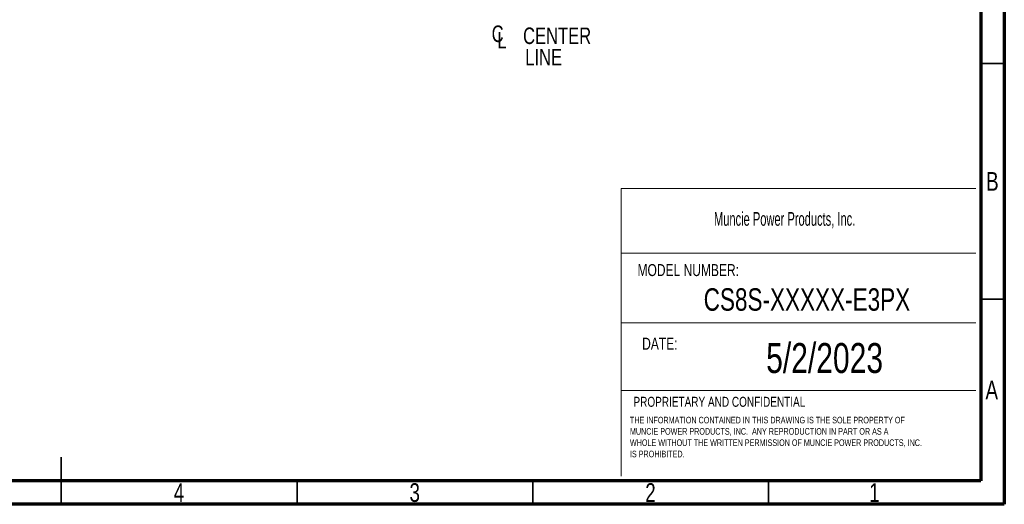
# Model space of a CAD drawing. Header units: inches. Extents: x 0.6 to 16.3, y 0.2 to 11.5.
# Tile 11 of 21: x 8.1 to 16.3, y 0.2 to 4.2. Entities that reach past the tile are written whole.
import ezdxf

# ---------------------------------------------------------------- set-up
doc = ezdxf.new("R2010")
doc.units = ezdxf.units.IN
doc.header["$MEASUREMENT"] = 0
doc.styles.add('SLDTEXTSTYLE0', font='TXT', dxfattribs={"width": 0.75})
doc.styles.add('SLDTEXTSTYLE1', font='TXT', dxfattribs={"width": 0.605})

# ---------------------------------------------------------------- blocks, each defined once
blk = doc.blocks.new('SW_NOTE_0')
at = {"color": 0, "linetype": 'Continuous', "lineweight": 0, "char_height": 0.055, "attachment_point": 1, "style": 'SLDTEXTSTYLE0'}
for s, insert in [('THE INFORMATION CONTAINED IN THIS DRAWING IS THE SOLE PROPERTY OF', (0, 0.0709)), ('MUNCIE POWER PRODUCTS, INC.  ANY REPRODUCTION IN PART OR AS A', (0, -0.0235)), ('WHOLE WITHOUT THE WRITTEN PERMISSION OF MUNCIE POWER PRODUCTS, INC.', (0, -0.1178)), ('IS PROHIBITED.', (0, -0.2122))]:
    blk.add_mtext(s, dxfattribs=dict(at, insert=insert))
blk = doc.blocks.new('SW_SYMBOL_MOD_CL')
at = {"color": 0, "linetype": 'Continuous', "lineweight": 0, "char_height": 30.8, "attachment_point": 5, "style": 'SLDTEXTSTYLE0'}
for s, insert in [('C', (15.7, 23.6)), ('L', (23.6, 11.8))]:
    blk.add_mtext(s, dxfattribs=dict(at, insert=insert))
blk = doc.blocks.new('SW_NOTE_0_1')
at = {"color": 0, "linetype": 'Continuous', "lineweight": 0, "xscale": 0.004470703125, "yscale": 0.004470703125, "zscale": 0.004470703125}
blk.add_blockref('SW_SYMBOL_MOD_CL', (0, 0.0191), dxfattribs=at)
at = {"color": 0, "linetype": 'Continuous', "lineweight": 0, "char_height": 0.1378, "attachment_point": 2, "style": 'SLDTEXTSTYLE0'}
for s, insert in [('CENTER', (0.5667, 0.1776)), ('LINE', (0.4541, -0.0005))]:
    blk.add_mtext(s, dxfattribs=dict(at, insert=insert))

msp = doc.modelspace()

# ---------------------------------------------------------------- linework, layer by layer
at = {"color": 7, "linetype": 'Continuous', "lineweight": 70}
for p, q in [((16.3386, 11.4961), (16.3386, 0.1969)), ((16.1417, 11.2992), (16.1417, 0.3937)), ((16.1417, 0.3937), (0.7874, 0.3937)), ((16.3386, 0.1969), (0.5906, 0.1969))]:
    msp.add_line(p, q, dxfattribs=at)
at = {"color": 7, "linetype": 'Continuous', "lineweight": 35}
for p, q in [((16.1417, 3.878), (16.3386, 3.878)), ((16.1417, 1.9094), (16.3386, 1.9094)), ((8.4646, 0.1969), (8.4646, 0.5906)), ((8.4646, 0.3937), (8.4646, 0.1969)), ((10.4331, 0.3937), (10.4331, 0.1969)), ((12.4016, 0.3937), (12.4016, 0.1969)), ((14.3701, 0.3937), (14.3701, 0.1969))]:
    msp.add_line(p, q, dxfattribs=at)
at = {"color": 7, "linetype": 'Continuous', "lineweight": 18}
for p, q in [((13.1398, 2.8348), (13.1398, 0.4313)), ((13.1398, 2.8348), (16.1, 2.8348)), ((13.1398, 2.295), (16.1, 2.295)), ((13.1398, 1.7133), (16.1, 1.7133)), ((13.1398, 1.1477), (16.1, 1.1477))]:
    msp.add_line(p, q, dxfattribs=at)

# ---------------------------------------------------------------- block references
at = {"color": 7, "linetype": 'Continuous', "lineweight": 0}
for name, p in [('SW_NOTE_0_1', (12.038, 4.0003)), ('SW_NOTE_0', (13.2127, 0.8567))]:
    msp.add_blockref(name, p, dxfattribs=at)

# ---------------------------------------------------------------- texts
for s, insert, char_height, attachment_point, style in [('B', (16.239, 2.9714), 0.1562, 2, 'SLDTEXTSTYLE0'), ('Muncie Power Products, Inc.', (13.9145, 2.6372), 0.114583, 1, 'SLDTEXTSTYLE1'), ('MODEL NUMBER:', (13.276, 2.2026), 0.1, 1, 'SLDTEXTSTYLE0'), ('CS8S-XXXXX-E3PX', (14.6906, 2.0008), 0.1875, 2, 'SLDTEXTSTYLE0'), ('DATE:', (13.3149, 1.5882), 0.1, 1, 'SLDTEXTSTYLE0'), ('5/2/2023', (14.8382, 1.5434), 0.25, 2, 'SLDTEXTSTYLE0'), ('A', (16.2338, 1.2293), 0.1562, 2, 'SLDTEXTSTYLE0'), ('PROPRIETARY AND CONFIDENTIAL', (13.242, 1.0943), 0.083333, 1, 'SLDTEXTSTYLE0'), ('4', (9.4472, 0.373), 0.1562, 2, 'SLDTEXTSTYLE0'), ('3', (11.4157, 0.373), 0.1562, 2, 'SLDTEXTSTYLE0'), ('2', (13.3843, 0.373), 0.1562, 2, 'SLDTEXTSTYLE0'), ('1', (15.2543, 0.373), 0.1562, 2, 'SLDTEXTSTYLE0')]:
    msp.add_mtext(s, dxfattribs=dict(at, insert=insert, char_height=char_height, attachment_point=attachment_point, style=style))

doc.saveas('drawing.dxf')
